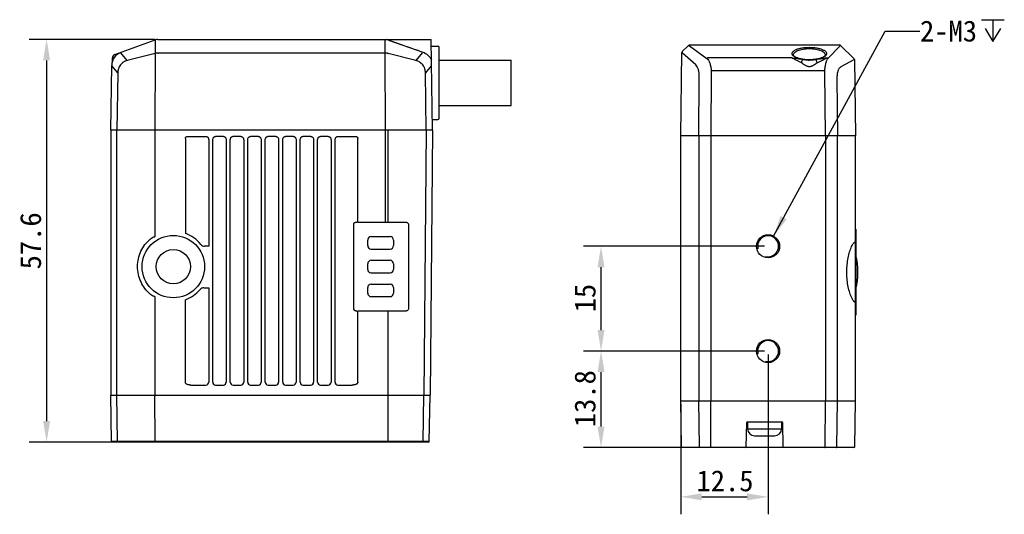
# Model space of a CAD drawing. Header units: millimetres. Extents: x -99 to 157, y -48 to 159.
# Tile 2 of 3: x -99 to 41, y 88 to 159. Entities that reach past the tile are written whole.
import ezdxf

# ---------------------------------------------------------------- set-up
doc = ezdxf.new("R2010")
doc.units = ezdxf.units.MM
doc.header["$LTSCALE"] = 16.335
doc.header["$PDMODE"] = 3
doc.header["$PDSIZE"] = 8
doc.layers.get('0').update_dxf_attribs({"linetype": 'CONTINUOUS'})
doc.layers.get('Defpoints').update_dxf_attribs({"linetype": 'CONTINUOUS'})
for name, color, linetype in [('00_COMPONENTS', 7, 'CONTINUOUS'), ('50_ALL_DETAILS', 7, 'CONTINUOUS'), ('51__DRAFT_DIMS', 7, 'CONTINUOUS')]:
    doc.layers.add(name, color=color, linetype=linetype)
doc.styles.get("Standard").update_dxf_attribs({"font": 'simfang.ttf'})
doc.dimstyles.new('DIMSTYLE_2', dxfattribs={"dimtxt": 3, "dimasz": 3, "dimexe": 2.5, "dimexo": 0.5, "dimgap": 0.75, "dimtad": 1, "dimdsep": 46, "dimtxsty": 'STANDARD', "dimblk": '_FILLED', "dimblk1": '_FILLED', "dimblk2": '_FILLED', "dimcen": 0.09, "dimclrt": 3, "dimazin": 2, "dimtp": 0.2, "dimtm": 0.2, "dimtfac": 1, "dimtofl": 0, "dimtmove": 0, "dimatfit": 3, "dimldrblk": '_FILLED', "dimfxl": 1, "dimtolj": 1, "dimarcsym": 0})
doc.dimstyles.new('DIMSTYLE_3', dxfattribs={"dimtxt": 3, "dimasz": 3, "dimexe": 2.5, "dimexo": 0.5, "dimgap": 0.75, "dimtad": 1, "dimdsep": 46, "dimtxsty": 'STANDARD', "dimblk": '_FILLED', "dimblk1": '_FILLED', "dimblk2": '_FILLED', "dimcen": 0.09, "dimclrt": 3, "dimazin": 2, "dimtp": 0.3, "dimtm": 0.3, "dimtfac": 1, "dimtofl": 0, "dimtmove": 0, "dimatfit": 3, "dimldrblk": '_FILLED', "dimfxl": 1, "dimtolj": 1, "dimarcsym": 0})
doc.dimstyles.get("Standard").update_dxf_attribs({"dimtxt": 3, "dimasz": 3, "dimexe": 2.5, "dimexo": 0.5, "dimtad": 1, "dimdsep": 46, "dimtxsty": 'STANDARD', "dimblk": '_FILLED', "dimblk1": '_FILLED', "dimblk2": '_FILLED', "dimcen": 0.09, "dimclrt": 3, "dimazin": 2, "dimtol": 1, "dimtp": 0.01, "dimtm": 0.01, "dimtfac": 1, "dimtofl": 0, "dimtmove": 0, "dimatfit": 3, "dimldrblk": '_FILLED', "dimfxl": 1, "dimtolj": 1, "dimarcsym": 0})

# ---------------------------------------------------------------- blocks, each defined once
blk = doc.blocks.new('_FILLED')
at = {"color": 0, "linetype": 'ByBlock'}
blk.add_solid([(0, 0), (-1, 0.167), (-1, -0.167)], dxfattribs=at)
blk = doc.blocks.new('*D74')
at = {"layer": '51__DRAFT_DIMS', "color": 0, "lineweight": -2}
for p, q in [((7.12, 126.82), (-18.78, 126.82)), ((-16.28, 114.82), (-16.28, 123.82)), ((7.12, 111.82), (-18.78, 111.82))]:
    blk.add_line(p, q, dxfattribs=at)
at = {"layer": 'Defpoints', "color": 0}
for p in [(-16.28, 126.82), (7.62, 126.82), (7.62, 111.82)]:
    blk.add_point(p, dxfattribs=at)
at = {"layer": '51__DRAFT_DIMS', "color": 0, "linetype": 'ByBlock', "lineweight": -2, "xscale": 3, "yscale": 3, "zscale": 3}
for p, rotation in [((-16.28, 126.82), 90), ((-16.28, 111.82), 270)]:
    blk.add_blockref('_FILLED', p, dxfattribs=dict(at, rotation=rotation))
at = {"layer": '51__DRAFT_DIMS', "color": 3, "insert": (-20.07, 119.4), "char_height": 3, "attachment_point": 2, "rotation": 90}
blk.add_mtext('\\A1;\\A1;{\\C0;15}', dxfattribs=at)
blk = doc.blocks.new('*D75')
at = {"layer": '51__DRAFT_DIMS', "color": 0, "lineweight": -2}
for p, q in [((7.62, 111.32), (7.62, 88.46)), ((-4.88, 104.22), (-4.88, 88.46)), ((-1.88, 90.96), (4.62, 90.96))]:
    blk.add_line(p, q, dxfattribs=at)
at = {"layer": 'Defpoints', "color": 0}
for p in [(7.62, 111.82), (-4.88, 104.72), (7.62, 90.96)]:
    blk.add_point(p, dxfattribs=at)
at = {"layer": '51__DRAFT_DIMS', "color": 0, "linetype": 'ByBlock', "lineweight": -2, "xscale": 3, "yscale": 3, "zscale": 3, "rotation": 180}
blk.add_blockref('_FILLED', (-4.88, 90.96), dxfattribs=at)
at = {"layer": '51__DRAFT_DIMS', "color": 0, "linetype": 'ByBlock', "lineweight": -2, "xscale": 3, "yscale": 3, "zscale": 3}
blk.add_blockref('_FILLED', (7.62, 90.96), dxfattribs=at)
at = {"layer": '51__DRAFT_DIMS', "color": 3, "insert": (1.45, 94.76), "char_height": 3, "attachment_point": 2}
blk.add_mtext('\\A1;\\A1;{\\C0;12.5}', dxfattribs=at)
blk = doc.blocks.new('*D76')
at = {"layer": '51__DRAFT_DIMS', "color": 0, "lineweight": -2}
for p, q in [((7.12, 111.82), (-18.78, 111.82)), ((-16.28, 101.02), (-16.28, 108.82)), ((9.78, 98.02), (-18.78, 98.02))]:
    blk.add_line(p, q, dxfattribs=at)
at = {"layer": 'Defpoints', "color": 0}
for p in [(-16.28, 111.82), (7.62, 111.82), (10.28, 98.02)]:
    blk.add_point(p, dxfattribs=at)
at = {"layer": '51__DRAFT_DIMS', "color": 0, "linetype": 'ByBlock', "lineweight": -2, "xscale": 3, "yscale": 3, "zscale": 3}
for p, rotation in [((-16.28, 111.82), 90), ((-16.28, 98.02), 270)]:
    blk.add_blockref('_FILLED', p, dxfattribs=dict(at, rotation=rotation))
at = {"layer": '51__DRAFT_DIMS', "color": 3, "insert": (-20.08, 105.01), "char_height": 3, "attachment_point": 2, "rotation": 90}
blk.add_mtext('\\A1;\\A1;{\\C0;13.8}', dxfattribs=at)
blk = doc.blocks.new('*D79')
at = {"layer": '51__DRAFT_DIMS', "color": 0, "lineweight": -2}
for p, q in [((-80.14, 156.4), (-98.1, 156.4)), ((-95.6, 153.4), (-95.6, 101.8)), ((-80.17, 98.8), (-98.1, 98.8))]:
    blk.add_line(p, q, dxfattribs=at)
at = {"layer": 'Defpoints', "color": 0}
for p in [(-79.64, 156.4), (-95.6, 98.8), (-79.67, 98.8)]:
    blk.add_point(p, dxfattribs=at)
at = {"layer": '51__DRAFT_DIMS', "color": 0, "linetype": 'ByBlock', "lineweight": -2, "xscale": 3, "yscale": 3, "zscale": 3}
for p, rotation in [((-95.6, 156.4), 89.99999999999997), ((-95.6, 98.8), 270)]:
    blk.add_blockref('_FILLED', p, dxfattribs=dict(at, rotation=rotation))
at = {"layer": '51__DRAFT_DIMS', "color": 3, "insert": (-99.4, 127.59), "char_height": 3, "attachment_point": 2, "rotation": 90}
blk.add_mtext('\\A1;\\A1;{\\C0;57.6}', dxfattribs=at)

msp = doc.modelspace()

# ---------------------------------------------------------------- linework, layer by layer
at = {"layer": '00_COMPONENTS'}
for p, q in [((-79.665, 156.404), (-47.169, 156.404)), ((-47.169, 156.398), (-40.598, 156.398)), ((-40.417, 143.404), (-40.598, 156.398)), ((-85.854, 154.229), (-80.075, 156.332)), ((-80.058, 156.285), (-80.063, 154.411)), ((-47.154, 154.462), (-47.159, 156.347)), ((-46.69, 156.322), (-41.794, 154.596)), ((-46.372, 156.211), (-45.536, 155.916)), ((-45.536, 155.916), (-44.856, 155.676)), ((-44.856, 155.676), (-44.337, 155.493)), ((-43.17, 155.081), (-42.511, 154.849)), ((-40.585, 155.448), (-39.617, 155.448)), ((-39.417, 145.148), (-39.417, 155.248)), ((-4.654, 154.674), (-3.757, 155.558)), ((-3.757, 155.558), (-3.756, 155.558)), ((-3.634, 155.477), (-1.155, 153.7)), ((-3.616, 155.616), (17.856, 155.616)), ((16.199, 153.705), (17.914, 155.483)), ((19.908, 153.674), (17.997, 155.558)), ((-86.196, 153.293), (-86.183, 153.772)), ((-84.065, 153.392), (-84.981, 154.494)), ((-80.09, 154.403), (-84.065, 153.392)), ((-80.084, 154.279), (-80.118, 143.404)), ((-47.172, 154.462), (-79.661, 154.462)), ((-47.172, 154.323), (-47.172, 154.462)), ((-47.138, 143.404), (-47.172, 154.323)), ((-42.769, 153.392), (-46.744, 154.403)), ((-41.852, 154.494), (-42.769, 153.392)), ((-4.88, 142.616), (-4.714, 154.534)), ((-2.73, 152.768), (-4.621, 154.457)), ((10.961, 153.762), (-1.029, 153.762)), ((11.253, 154.191), (11.253, 154.191)), ((12.732, 153.544), (12.584, 153.564)), ((14.464, 153.566), (14.317, 153.545)), ((15.787, 154.191), (15.787, 154.191)), ((-86.417, 143.404), (-86.287, 152.699)), ((-85.427, 151.607), (-86.265, 152.615)), ((-40.568, 152.615), (-41.406, 151.607)), ((-39.417, 153.448), (-29.117, 153.448)), ((-29.117, 146.948), (-29.117, 153.448)), ((13.52, 153.495), (13.494, 153.495)), ((13.556, 153.495), (13.52, 153.495)), ((19.874, 153.491), (18.036, 152.479)), ((19.967, 153.534), (20.12, 142.616)), ((19.967, 153.534), (19.967, 153.534)), ((-85.427, 151.607), (-85.542, 143.404)), ((-41.292, 143.404), (-41.406, 151.607)), ((-2.3, 142.616), (-2.225, 151.055)), ((-0.51, 151.911), (-0.593, 142.616)), ((15.654, 151.91), (-0.417, 151.91)), ((15.832, 142.616), (15.75, 151.827)), ((17.467, 150.818), (17.54, 142.616)), ((-39.417, 146.948), (-29.117, 146.948)), ((-40.438, 144.948), (-39.617, 144.948)), ((-86.417, 143.404), (-86.417, 105.504)), ((-40.417, 143.404), (-86.417, 143.404)), ((-85.542, 105.504), (-85.542, 143.404)), ((-80.118, 143.404), (-80.118, 128.183)), ((-75.357, 142.529), (-72.797, 142.529)), ((-70.297, 142.529), (-71.436, 142.529)), ((-67.797, 142.529), (-68.936, 142.529)), ((-65.297, 142.529), (-66.436, 142.529)), ((-62.797, 142.529), (-63.936, 142.529)), ((-60.297, 142.529), (-61.436, 142.529)), ((-57.797, 142.529), (-58.936, 142.529)), ((-55.297, 142.529), (-56.436, 142.529)), ((-53.936, 142.529), (-51.476, 142.529)), ((-47.138, 130.262), (-47.138, 143.404)), ((-46.716, 130.263), (-46.716, 143.404)), ((-41.292, 143.404), (-41.622, 105.504)), ((-40.417, 143.404), (-40.747, 105.504)), ((-4.88, 104.716), (-4.88, 142.616)), ((20.12, 142.616), (-4.88, 142.616)), ((-2.3, 142.616), (-2.3, 104.716)), ((-0.593, 142.616), (-0.593, 104.716)), ((15.832, 142.616), (15.832, 104.716)), ((17.54, 104.716), (17.54, 142.616)), ((20.12, 104.716), (20.12, 142.616)), ((-75.746, 142.256), (-75.746, 128.652)), ((-72.406, 141.936), (-72.406, 126.814)), ((-71.827, 107.362), (-71.827, 141.936)), ((-69.906, 141.936), (-69.906, 107.362)), ((-69.327, 107.362), (-69.327, 141.936)), ((-67.406, 141.936), (-67.406, 107.362)), ((-66.827, 107.362), (-66.827, 141.936)), ((-64.906, 141.936), (-64.906, 107.362)), ((-64.327, 107.362), (-64.327, 141.936)), ((-62.406, 141.936), (-62.406, 107.362)), ((-61.827, 107.362), (-61.827, 141.936)), ((-59.906, 141.936), (-59.906, 107.362)), ((-59.327, 107.362), (-59.327, 141.936)), ((-57.406, 141.936), (-57.406, 107.362)), ((-56.827, 107.362), (-56.827, 141.936)), ((-54.906, 141.936), (-54.906, 107.362)), ((-54.327, 107.362), (-54.327, 141.936)), ((-51.087, 130.262), (-51.087, 142.256)), ((-51.627, 117.749), (-51.627, 130.06)), ((-51.296, 130.259), (-51.236, 130.261)), ((-51.087, 130.262), (-47.138, 130.262)), ((-46.789, 130.263), (-46.716, 130.263)), ((-46.716, 130.263), (-44.227, 130.263)), ((-43.82, 129.854), (-43.82, 117.954)), ((-49.167, 128.204), (-46.467, 128.204)), ((20.12, 129.266), (20.17, 129.266)), ((20.12, 128.966), (20.17, 128.966)), ((20.17, 129.266), (20.17, 116.966)), ((-72.406, 126.814), (-72.991, 126.814)), ((-49.667, 126.904), (-49.667, 127.704)), ((-45.967, 127.704), (-45.967, 126.904)), ((-49.167, 126.404), (-46.467, 126.404)), ((20.183, 125.561), (20.183, 120.671)), ((-49.667, 123.504), (-49.667, 124.304)), ((-49.167, 124.804), (-46.467, 124.804)), ((-45.967, 124.304), (-45.967, 123.504)), ((-49.167, 123.004), (-46.467, 123.004)), ((-49.167, 121.404), (-46.467, 121.404)), ((-73.1, 120.864), (-72.406, 120.864)), ((-72.406, 120.864), (-72.406, 107.362)), ((-49.667, 120.104), (-49.667, 120.904)), ((-45.967, 120.904), (-45.967, 120.104)), ((-80.118, 119.626), (-80.118, 105.504)), ((-75.746, 107.345), (-75.746, 119.157)), ((-49.167, 119.604), (-46.467, 119.604)), ((-51.236, 117.548), (-51.296, 117.55)), ((-51.087, 107.345), (-51.087, 117.546)), ((-47.138, 117.546), (-51.087, 117.546)), ((-46.716, 117.546), (-46.789, 117.546)), ((-46.716, 105.504), (-46.716, 117.546)), ((-44.227, 117.546), (-46.716, 117.546)), ((20.12, 116.966), (20.17, 116.966)), ((-74.95, 106.962), (-72.806, 106.962)), ((-71.428, 106.962), (-70.306, 106.962)), ((-68.928, 106.962), (-67.806, 106.962)), ((-66.428, 106.962), (-65.306, 106.962)), ((-63.928, 106.962), (-62.806, 106.962)), ((-61.428, 106.962), (-60.306, 106.962)), ((-58.928, 106.962), (-57.806, 106.962)), ((-56.428, 106.962), (-55.306, 106.962)), ((-53.928, 106.962), (-51.883, 106.962)), ((-86.301, 98.903), (-86.417, 105.504)), ((-86.417, 105.504), (-40.747, 105.504)), ((-85.459, 98.903), (-85.542, 105.504)), ((-80.092, 98.903), (-80.118, 105.504)), ((-46.741, 98.903), (-46.716, 105.504)), ((-41.708, 98.903), (-41.624, 105.504)), ((-40.862, 98.903), (-40.747, 105.504)), ((-4.765, 98.114), (-4.88, 104.716)), ((-4.88, 104.716), (20.12, 104.716)), ((-2.212, 98.114), (-2.3, 104.716)), ((-0.566, 98.114), (-0.594, 104.716)), ((15.805, 98.114), (15.833, 104.716)), ((17.451, 98.114), (17.539, 104.716)), ((20.004, 98.114), (20.12, 104.716)), ((4.516, 101.52), (4.457, 98.114)), ((4.695, 101.716), (4.695, 100.686)), ((4.716, 101.716), (9.523, 101.716)), ((9.545, 101.716), (9.545, 100.686)), ((9.783, 98.114), (9.723, 101.52)), ((4.695, 100.686), (9.545, 100.686)), ((-86.278, 98.903), (-86.301, 98.903)), ((-85.459, 98.903), (-86.278, 98.903)), ((-40.962, 98.804), (-86.201, 98.804)), ((-80.092, 98.903), (-85.366, 98.903)), ((-79.669, 98.903), (-80.092, 98.903)), ((-79.669, 98.804), (-79.669, 98.903)), ((-47.164, 98.903), (-79.669, 98.903)), ((-47.164, 98.804), (-47.164, 98.903)), ((-46.741, 98.903), (-47.164, 98.903)), ((-41.8, 98.903), (-46.741, 98.903)), ((-41.708, 98.903), (-41.8, 98.903)), ((-40.885, 98.903), (-41.708, 98.903)), ((-40.862, 98.903), (-40.885, 98.903)), ((5.695, 99.686), (8.54, 99.686)), ((19.904, 98.016), (-4.665, 98.016)), ((20.004, 98.114), (20.003, 98.114))]:
    msp.add_line(p, q, dxfattribs=at)
for points in [[(-44.06, 155.395), (-43.476, 155.189), (-43.17, 155.081)], [(12.584, 153.564), (12.441, 153.589), (12.303, 153.616), (12.171, 153.647), (12.045, 153.681), (11.928, 153.717), (11.819, 153.755), (11.719, 153.795), (11.629, 153.837), (11.547, 153.879), (11.475, 153.923), (11.413, 153.966), (11.361, 154.01), (11.319, 154.053), (11.288, 154.094), (11.267, 154.131), (11.256, 154.163), (11.253, 154.191)], [(13.494, 153.495), (13.342, 153.498), (13.189, 153.504), (13.035, 153.513), (12.882, 153.527), (12.732, 153.544)], [(14.317, 153.545), (14.167, 153.528), (14.014, 153.514), (13.861, 153.504), (13.708, 153.498), (13.556, 153.495)], [(15.787, 154.191), (15.783, 154.164), (15.772, 154.131), (15.752, 154.094), (15.721, 154.054), (15.68, 154.011), (15.628, 153.968), (15.566, 153.924), (15.495, 153.881), (15.414, 153.838), (15.324, 153.797), (15.225, 153.757), (15.117, 153.719), (15, 153.683), (14.876, 153.649), (14.744, 153.618), (14.607, 153.59), (14.464, 153.566)], [(-86.196, 153.293), (-86.197, 153.28), (-86.199, 153.261), (-86.204, 153.242)]]:
    msp.add_lwpolyline(points, dxfattribs=at)
for centre, radius in [((-77.467, 123.904), 4.463), ((7.62, 126.816), 1.65), ((-77.467, 123.904), 2.445), ((7.62, 111.816), 1.65)]:
    msp.add_circle(centre, radius, dxfattribs=at)
for centre, radius, start, end in [((-79.665, 155.204), 1.2, 90, 110), ((-47.168, 154.963), 1.442, 78.48162, 80.63834), ((-47.168, 154.964), 1.44, 72.05183, 78.47975), ((-79.87, 156.272), 0.188, 172.69919, 176.15157), ((-47.167, 154.969), 1.435, 70.5816, 72.04031), ((-46.701, 156.493), 0.171, 271.21342, 273.81897), ((-39.617, 155.248), 0.2, 0, 90), ((-3.617, 155.416), 0.2, 90, 134.6), ((-3.773, 155.282), 0.24, 54.39326, 58.93461), ((17.856, 155.416), 0.2, 45.4, 90), ((18.025, 155.376), 0.153, 128.47566, 135.97979), ((-84.287, 152.671), 2, 110.55685, 179.2), ((-85.683, 153.759), 0.5, 110, 178.49997), ((-84.307, 152.726), 1.941, 109.99692, 110.59522), ((-84.786, 154.495), 0.195, 177.20694, 180.38096), ((-80.258, 155.066), 0.683, 284.29704, 286.59042), ((-79.661, 155.262), 0.8, 268.67321, 270), ((-47.172, 155.262), 0.8, 270, 271.32679), ((-46.575, 155.066), 0.683, 253.40958, 255.70296), ((-4.514, 154.531), 0.2, 134.6, 179.2), ((-4.514, 154.531), 0.2, 168.91816, 179.17466), ((-4.51, 154.613), 0.192, 230.91164, 234.46702), ((-0.344, 154.708), 1.294, 231.16818, 231.56644), ((15.695, 154.137), 0.664, 318.87897, 319.43682), ((19.767, 153.531), 0.2, 0.8, 45.4), ((13.52, 160.143), 6.703, 268.88665, 270.24607), ((13.52, 160.249), 6.766, 270.0006, 271.02228), ((19.81, 153.637), 0.16, 293.76373, 299.59412), ((-1.457, 151.919), 0.947, 359.49029, 0.67597), ((-0.536, 138.659), 13.252, 89.48671, 89.88929), ((16.405, 138.681), 13.25, 92.83386, 93.24636), ((13.848, 151.858), 1.903, 359.07141, 1.74061), ((-39.617, 145.148), 0.2, 270, 0), ((-51.094, 122.942), 7.32, 89.94905, 91.11415), ((-47.135, 218.322), 88.06, 269.9976, 270.22499), ((-44.225, 129.856), 0.406, 44.23627, 53.13965), ((-77.467, 123.904), 5.05, 38.88459, 70.08294), ((-49.167, 127.704), 0.5, 90, 180), ((-46.467, 127.704), 0.5, 0, 90), ((7.62, 126.816), 1.5, 255, 195), ((-77.289, 123.799), 5.34, 130.13817, 130.89659), ((-72.991, 127.514), 0.7, 218.88459, 270), ((-49.167, 126.904), 0.5, 180, 270), ((-46.467, 126.904), 0.5, 270, 0), ((20.07, 127.216), 0.1, 0, 60), ((19.988, 125.515), 0.2, 13.37746, 24.88497), ((9.903, 123.116), 10.567, 346.62254, 13.37746), ((-49.167, 124.304), 0.5, 90, 180), ((-46.467, 124.304), 0.5, 0, 90), ((-49.167, 123.504), 0.5, 180, 270), ((-46.467, 123.504), 0.5, 270, 0), ((-49.167, 120.904), 0.5, 90, 180), ((-46.467, 120.904), 0.5, 0, 90), ((-77.546, 123.721), 4.954, 229.17694, 229.86106), ((-77.467, 123.904), 5.05, 289.91706, 319.42075), ((-73.1, 120.164), 0.7, 90, 139.42075), ((-49.167, 120.104), 0.5, 180, 270), ((-46.467, 120.104), 0.5, 270, 0), ((19.988, 120.718), 0.2, 335.11503, 346.62254), ((20.064, 119.032), 0.198, 264.87192, 267.43913), ((20.063, 119.004), 0.17, 267.33031, 271.11377), ((-51.089, 125.399), 7.852, 268.92535, 270.01145), ((-47.116, 39.238), 78.309, 89.76086, 90.01655), ((-44.226, 117.954), 0.408, 293.07332, 315.75574), ((7.62, 111.816), 1.5, 255, 195), ((-72.806, 107.362), 0.4, 270.0042, 0.04258), ((-71.428, 107.362), 0.4, 179.96141, 269.9919), ((-70.306, 107.362), 0.4, 270.0042, 0.04258), ((-68.928, 107.362), 0.4, 179.96141, 269.9919), ((-67.806, 107.362), 0.4, 270.0042, 0.04258), ((-66.428, 107.362), 0.4, 179.96141, 269.9919), ((-65.306, 107.362), 0.4, 270.0042, 0.04258), ((-63.928, 107.362), 0.4, 179.96141, 269.9919), ((-62.806, 107.362), 0.4, 270.0042, 0.04258), ((-61.428, 107.362), 0.4, 179.96141, 269.9919), ((-60.306, 107.362), 0.4, 270.0042, 0.04258), ((-58.928, 107.362), 0.4, 179.96141, 269.9919), ((-57.806, 107.362), 0.4, 270.0042, 0.04258), ((-56.428, 107.362), 0.4, 179.96141, 269.9919), ((-55.306, 107.362), 0.4, 270.0042, 0.04258), ((-53.928, 107.362), 0.4, 179.96042, 269.99286), ((4.716, 101.516), 0.2, 90, 179), ((9.523, 101.516), 0.2, 1, 90), ((5.695, 100.686), 1, 180, 270), ((8.545, 100.686), 1, 270, 0), ((-86.201, 98.904), 0.1, 181, 270), ((-86.167, 98.905), 0.111, 180.9282, 189.80494), ((-40.962, 98.904), 0.1, 270, 359), ((-40.996, 98.905), 0.111, 350.19506, 359.0718), ((-4.665, 98.116), 0.1, 181, 270), ((4.357, 98.116), 0.1, 270, 359), ((9.883, 98.116), 0.1, 181, 270), ((19.904, 98.116), 0.1, 270, 359)]:
    msp.add_arc(centre, radius, start, end, dxfattribs=at)
for points, knots in [([(-47.169, 156.404), (-47.168, 156.404), (-47.167, 156.403), (-47.166, 156.398), (-47.164, 156.387), (-47.162, 156.369), (-47.16, 156.355), (-47.159, 156.347)], [0, 0, 0, 0, 0.0235219, 0.0749181, 0.2691118, 0.5813816, 1, 1, 1, 1]), ([(-47.037, 156.398), (-47.033, 156.398), (-47.022, 156.397), (-46.988, 156.393), (-46.957, 156.389), (-46.934, 156.385)], [0, 0, 0, 0, 0.0914917, 0.3208291, 1, 1, 1, 1]), ([(-80.028, 156.348), (-80.031, 156.347), (-80.041, 156.341), (-80.052, 156.322), (-80.055, 156.306), (-80.056, 156.296)], [0, 0, 0, 0, 0.1900323, 0.5364957, 1, 1, 1, 1]), ([(-3.753, 155.557), (-3.748, 155.555), (-3.736, 155.548), (-3.715, 155.533), (-3.685, 155.512), (-3.662, 155.496), (-3.649, 155.488)], [0, 0, 0, 0, 0.1236704, 0.332959, 0.6263452, 1, 1, 1, 1]), ([(11.22, 154.056), (11.187, 154.087), (11.13, 154.15), (11.07, 154.257), (11.047, 154.367), (11.061, 154.479), (11.112, 154.587), (11.197, 154.69), (11.314, 154.788), (11.526, 154.92), (11.868, 155.06), (12.356, 155.183), (12.918, 155.261), (13.315, 155.279), (13.52, 155.279)], [0, 0, 0, 0, 0.0429509, 0.0804579, 0.1146823, 0.1485258, 0.1849915, 0.2264426, 0.2743833, 0.329598, 0.4624489, 0.6232701, 0.8057161, 1, 1, 1, 1]), ([(11.253, 154.191), (11.252, 154.22), (11.258, 154.279), (11.301, 154.399), (11.415, 154.546), (11.62, 154.697), (11.896, 154.832), (12.237, 154.944), (12.631, 155.029), (13.065, 155.083), (13.366, 155.095), (13.52, 155.095)], [0, 0, 0, 0, 0.032954, 0.0673813, 0.145561, 0.2420741, 0.3595621, 0.4976741, 0.6537913, 0.8233104, 1, 1, 1, 1]), ([(13.52, 155.279), (13.719, 155.279), (14.107, 155.262), (14.658, 155.187), (15.138, 155.07), (15.479, 154.936), (15.694, 154.81), (15.816, 154.715), (15.907, 154.616), (15.966, 154.512), (15.992, 154.405), (15.982, 154.297), (15.937, 154.192), (15.889, 154.129), (15.861, 154.098)], [0, 0, 0, 0, 0.1930869, 0.3749204, 0.5362087, 0.670721, 0.7271427, 0.7764177, 0.8191689, 0.8565983, 0.8906959, 0.9241478, 0.9598055, 1, 1, 1, 1]), ([(13.52, 155.095), (13.673, 155.095), (13.974, 155.083), (14.408, 155.029), (14.803, 154.944), (15.143, 154.832), (15.419, 154.697), (15.625, 154.545), (15.739, 154.398), (15.781, 154.278), (15.787, 154.22), (15.787, 154.191)], [0, 0, 0, 0, 0.1768237, 0.3464425, 0.5025975, 0.6406997, 0.7581354, 0.8545778, 0.9326846, 0.967078, 1, 1, 1, 1]), ([(17.929, 155.496), (17.939, 155.505), (17.953, 155.517), (17.97, 155.532), (17.98, 155.541), (17.987, 155.548), (17.993, 155.553), (17.995, 155.556), (17.997, 155.558), (17.997, 155.558)], [0, 0, 0, 0, 0.4328076, 0.6049047, 0.746489, 0.8569276, 0.9359965, 0.9836019, 1, 1, 1, 1]), ([(-84.959, 154.554), (-84.962, 154.553), (-84.971, 154.547), (-84.978, 154.529), (-84.98, 154.514), (-84.981, 154.505)], [0, 0, 0, 0, 0.1807669, 0.5240636, 1, 1, 1, 1]), ([(-80.084, 154.279), (-80.086, 154.29), (-80.093, 154.331), (-80.095, 154.374), (-80.09, 154.403)], [0, 0, 0, 0, 0.273778, 1, 1, 1, 1]), ([(-79.68, 154.462), (-79.713, 154.463), (-79.842, 154.461), (-79.971, 154.439), (-80.063, 154.411)], [0, 0, 0, 0, 0.2560478, 1, 1, 1, 1]), ([(-46.77, 154.411), (-46.8, 154.42), (-46.925, 154.453), (-47.056, 154.464), (-47.154, 154.462)], [0, 0, 0, 0, 0.2428606, 1, 1, 1, 1]), ([(-41.794, 154.596), (-41.524, 154.501), (-41.026, 154.21), (-40.678, 153.751), (-40.558, 153.505)], [0, 0, 0, 0, 0.5110873, 1, 1, 1, 1]), ([(-4.631, 154.464), (-4.643, 154.474), (-4.663, 154.49), (-4.687, 154.509), (-4.701, 154.52), (-4.708, 154.526), (-4.712, 154.53), (-4.714, 154.533), (-4.714, 154.534)], [0, 0, 0, 0, 0.4173041, 0.7248687, 0.8362744, 0.9190419, 0.9731987, 1, 1, 1, 1]), ([(-1.029, 153.762), (-1.04, 153.76), (-1.085, 153.748), (-1.125, 153.72), (-1.148, 153.695)], [0, 0, 0, 0, 0.2423134, 1, 1, 1, 1]), ([(-1.148, 153.695), (-1.056, 153.622), (-0.939, 153.468), (-0.818, 153.232), (-0.729, 153.014), (-0.65, 152.771), (-0.583, 152.506), (-0.532, 152.224), (-0.514, 152.029), (-0.51, 151.93)], [0, 0, 0, 0, 0.1839815, 0.2942276, 0.4169288, 0.5509439, 0.6944012, 0.8450889, 1, 1, 1, 1]), ([(12.403, 153.05), (12.273, 153.117), (12.02, 153.25), (11.65, 153.443), (11.3, 153.616), (11.072, 153.718), (10.961, 153.762)], [0, 0, 0, 0, 0.2725893, 0.5336142, 0.778326, 1, 1, 1, 1]), ([(12.591, 153.507), (12.317, 153.548), (11.773, 153.627), (11.23, 153.712), (10.961, 153.762)], [0, 0, 0, 0, 0.5036636, 1, 1, 1, 1]), ([(13.52, 153.483), (13.271, 153.483), (12.796, 153.509), (12.228, 153.606), (11.831, 153.722), (11.585, 153.819), (11.382, 153.927), (11.267, 154.011), (11.22, 154.056)], [0, 0, 0, 0, 0.3092298, 0.5907777, 0.7144223, 0.8242263, 0.9193794, 1, 1, 1, 1]), ([(15.861, 154.098), (15.82, 154.053), (15.717, 153.966), (15.528, 153.854), (15.295, 153.753), (14.912, 153.629), (14.356, 153.522), (13.887, 153.489), (13.64, 153.484)], [0, 0, 0, 0, 0.0781805, 0.1710312, 0.279077, 0.4017716, 0.6845622, 1, 1, 1, 1]), ([(16.07, 153.762), (16.004, 153.75), (15.872, 153.724), (15.672, 153.692), (15.47, 153.66), (15.062, 153.598), (14.721, 153.548), (14.448, 153.507)], [0, 0, 0, 0, 0.1215786, 0.2453938, 0.3703447, 0.4959004, 1, 1, 1, 1]), ([(14.637, 153.05), (14.765, 153.116), (15.014, 153.247), (15.379, 153.438), (15.725, 153.609), (15.951, 153.711), (16.061, 153.754)], [0, 0, 0, 0, 0.2718149, 0.5324877, 0.7771023, 1, 1, 1, 1]), ([(15.75, 151.915), (15.747, 152.013), (15.753, 152.207), (15.796, 152.574), (15.867, 152.916), (15.957, 153.223), (16.027, 153.414), (16.102, 153.573), (16.163, 153.663), (16.195, 153.7)], [0, 0, 0, 0, 0.157865, 0.3115697, 0.5938502, 0.7175236, 0.8268962, 0.9209666, 1, 1, 1, 1]), ([(16.07, 153.762), (16.069, 153.761), (16.068, 153.758), (16.065, 153.756), (16.063, 153.755)], [0, 0, 0, 0, 0.2094038, 1, 1, 1, 1]), ([(16.07, 153.762), (16.093, 153.759), (16.139, 153.745), (16.178, 153.717), (16.195, 153.7)], [0, 0, 0, 0, 0.4938105, 1, 1, 1, 1]), ([(-86.288, 152.615), (-86.288, 152.615), (-86.285, 152.614), (-86.282, 152.615), (-86.274, 152.615), (-86.268, 152.615), (-86.265, 152.615)], [0, 0, 0, 0, 0.0642828, 0.2543064, 0.5678104, 1, 1, 1, 1]), ([(-84.065, 153.392), (-84.251, 153.339), (-84.526, 153.225), (-84.843, 152.99), (-85.05, 152.77), (-85.216, 152.512), (-85.375, 152.129), (-85.421, 151.815), (-85.427, 151.607)], [0, 0, 0, 0, 0.2405489, 0.3630376, 0.4873507, 0.6136312, 0.7416294, 1, 1, 1, 1]), ([(-41.406, 151.607), (-41.412, 151.815), (-41.459, 152.129), (-41.617, 152.512), (-41.783, 152.77), (-41.991, 152.99), (-42.308, 153.225), (-42.582, 153.339), (-42.769, 153.392)], [0, 0, 0, 0, 0.2583348, 0.3863447, 0.5126615, 0.6370151, 0.7595227, 1, 1, 1, 1]), ([(-40.568, 152.615), (-40.565, 152.615), (-40.559, 152.615), (-40.552, 152.615), (-40.548, 152.614), (-40.545, 152.615), (-40.545, 152.615)], [0, 0, 0, 0, 0.4321896, 0.7456936, 0.9357171, 1, 1, 1, 1]), ([(-2.225, 151.055), (-2.224, 151.241), (-2.236, 151.517), (-2.29, 151.87), (-2.364, 152.175), (-2.49, 152.489), (-2.647, 152.694), (-2.73, 152.768)], [0, 0, 0, 0, 0.305216, 0.4503135, 0.5858, 0.8180863, 1, 1, 1, 1]), ([(12.403, 153.05), (12.41, 153.1), (12.428, 153.196), (12.47, 153.327), (12.522, 153.432), (12.567, 153.488), (12.591, 153.507)], [0, 0, 0, 0, 0.3008866, 0.5803887, 0.8178351, 1, 1, 1, 1]), ([(14.637, 153.05), (14.553, 152.99), (14.384, 152.871), (14.166, 152.729), (13.981, 152.628), (13.835, 152.563), (13.681, 152.516), (13.52, 152.499), (13.359, 152.516), (13.204, 152.563), (13.058, 152.628), (12.873, 152.729), (12.655, 152.871), (12.486, 152.99), (12.403, 153.05)], [0, 0, 0, 0, 0.1219823, 0.2463135, 0.3091957, 0.3724718, 0.4361302, 0.4999195, 0.5638013, 0.6274295, 0.6907778, 0.7536705, 0.8780141, 1, 1, 1, 1]), ([(13.389, 153.441), (13.321, 153.443), (13.054, 153.452), (12.787, 153.478), (12.591, 153.507)], [0, 0, 0, 0, 0.2562029, 1, 1, 1, 1]), ([(14.448, 153.507), (14.376, 153.496), (14.078, 153.458), (13.777, 153.441), (13.549, 153.44)], [0, 0, 0, 0, 0.2417558, 1, 1, 1, 1]), ([(14.637, 153.05), (14.63, 153.1), (14.611, 153.196), (14.569, 153.327), (14.517, 153.432), (14.472, 153.488), (14.448, 153.507)], [0, 0, 0, 0, 0.3008864, 0.580388, 0.8178344, 1, 1, 1, 1]), ([(18.036, 152.479), (17.994, 152.455), (17.909, 152.395), (17.795, 152.271), (17.693, 152.107), (17.607, 151.903), (17.54, 151.663), (17.478, 151.299), (17.465, 151.013), (17.467, 150.818)], [0, 0, 0, 0, 0.0792862, 0.1693739, 0.2738897, 0.3949676, 0.5320347, 0.6816883, 1, 1, 1, 1]), ([(19.967, 153.534), (19.966, 153.535), (19.964, 153.535), (19.96, 153.533), (19.953, 153.531), (19.94, 153.525), (19.918, 153.514), (19.899, 153.504), (19.889, 153.498)], [0, 0, 0, 0, 0.0257738, 0.0786432, 0.1604504, 0.2713785, 0.5797329, 1, 1, 1, 1]), ([(-75.746, 142.256), (-75.746, 142.278), (-75.742, 142.323), (-75.716, 142.386), (-75.673, 142.438), (-75.599, 142.489), (-75.491, 142.522), (-75.402, 142.529), (-75.357, 142.529)], [0, 0, 0, 0, 0.1251311, 0.2501844, 0.3752397, 0.5003635, 0.7499256, 1, 1, 1, 1]), ([(-72.797, 142.529), (-72.764, 142.529), (-72.698, 142.518), (-72.608, 142.473), (-72.534, 142.405), (-72.459, 142.295), (-72.419, 142.167), (-72.406, 142.035), (-72.406, 141.969), (-72.406, 141.936)], [0, 0, 0, 0, 0.1248898, 0.2498404, 0.3748713, 0.4999745, 0.74947, 0.8747182, 1, 1, 1, 1]), ([(-71.827, 141.936), (-71.827, 141.969), (-71.827, 142.035), (-71.815, 142.167), (-71.774, 142.295), (-71.699, 142.405), (-71.625, 142.473), (-71.535, 142.518), (-71.469, 142.529), (-71.436, 142.529)], [0, 0, 0, 0, 0.1252818, 0.25053, 0.5000255, 0.6251287, 0.7501596, 0.8751102, 1, 1, 1, 1]), ([(-70.297, 142.529), (-70.264, 142.529), (-70.198, 142.518), (-70.108, 142.473), (-70.034, 142.405), (-69.959, 142.295), (-69.919, 142.167), (-69.906, 142.035), (-69.906, 141.969), (-69.906, 141.936)], [0, 0, 0, 0, 0.1248898, 0.2498404, 0.3748713, 0.4999745, 0.74947, 0.8747182, 1, 1, 1, 1]), ([(-69.327, 141.936), (-69.327, 141.969), (-69.327, 142.035), (-69.315, 142.167), (-69.274, 142.295), (-69.199, 142.405), (-69.125, 142.473), (-69.035, 142.518), (-68.969, 142.529), (-68.936, 142.529)], [0, 0, 0, 0, 0.1252818, 0.25053, 0.5000255, 0.6251287, 0.7501596, 0.8751102, 1, 1, 1, 1]), ([(-67.797, 142.529), (-67.764, 142.529), (-67.698, 142.518), (-67.608, 142.473), (-67.534, 142.405), (-67.459, 142.295), (-67.419, 142.167), (-67.406, 142.035), (-67.406, 141.969), (-67.406, 141.936)], [0, 0, 0, 0, 0.1248898, 0.2498404, 0.3748713, 0.4999745, 0.74947, 0.8747182, 1, 1, 1, 1]), ([(-66.827, 141.936), (-66.827, 141.969), (-66.827, 142.035), (-66.815, 142.167), (-66.774, 142.295), (-66.699, 142.405), (-66.625, 142.473), (-66.535, 142.518), (-66.469, 142.529), (-66.436, 142.529)], [0, 0, 0, 0, 0.1252818, 0.25053, 0.5000255, 0.6251287, 0.7501596, 0.8751102, 1, 1, 1, 1]), ([(-65.297, 142.529), (-65.264, 142.529), (-65.198, 142.518), (-65.108, 142.473), (-65.034, 142.405), (-64.959, 142.295), (-64.919, 142.167), (-64.906, 142.035), (-64.906, 141.969), (-64.906, 141.936)], [0, 0, 0, 0, 0.1248898, 0.2498404, 0.3748713, 0.4999745, 0.74947, 0.8747182, 1, 1, 1, 1]), ([(-64.327, 141.936), (-64.327, 141.969), (-64.327, 142.035), (-64.315, 142.167), (-64.274, 142.295), (-64.199, 142.405), (-64.125, 142.473), (-64.035, 142.518), (-63.969, 142.529), (-63.936, 142.529)], [0, 0, 0, 0, 0.1252818, 0.25053, 0.5000255, 0.6251287, 0.7501596, 0.8751102, 1, 1, 1, 1]), ([(-62.797, 142.529), (-62.764, 142.529), (-62.698, 142.518), (-62.608, 142.473), (-62.534, 142.405), (-62.459, 142.295), (-62.419, 142.167), (-62.406, 142.035), (-62.406, 141.969), (-62.406, 141.936)], [0, 0, 0, 0, 0.1248898, 0.2498404, 0.3748713, 0.4999745, 0.74947, 0.8747182, 1, 1, 1, 1]), ([(-61.827, 141.936), (-61.827, 141.969), (-61.827, 142.035), (-61.815, 142.167), (-61.774, 142.295), (-61.699, 142.405), (-61.625, 142.473), (-61.535, 142.518), (-61.469, 142.529), (-61.436, 142.529)], [0, 0, 0, 0, 0.1252818, 0.25053, 0.5000255, 0.6251287, 0.7501596, 0.8751102, 1, 1, 1, 1]), ([(-60.297, 142.529), (-60.264, 142.529), (-60.198, 142.518), (-60.108, 142.473), (-60.034, 142.405), (-59.959, 142.295), (-59.919, 142.167), (-59.906, 142.035), (-59.906, 141.969), (-59.906, 141.936)], [0, 0, 0, 0, 0.1248898, 0.2498404, 0.3748713, 0.4999745, 0.74947, 0.8747182, 1, 1, 1, 1]), ([(-59.327, 141.936), (-59.327, 141.969), (-59.327, 142.035), (-59.315, 142.167), (-59.274, 142.295), (-59.199, 142.405), (-59.125, 142.473), (-59.035, 142.518), (-58.969, 142.529), (-58.936, 142.529)], [0, 0, 0, 0, 0.1252818, 0.25053, 0.5000255, 0.6251287, 0.7501596, 0.8751102, 1, 1, 1, 1]), ([(-57.797, 142.529), (-57.764, 142.529), (-57.698, 142.518), (-57.608, 142.473), (-57.534, 142.405), (-57.459, 142.295), (-57.419, 142.167), (-57.406, 142.035), (-57.406, 141.969), (-57.406, 141.936)], [0, 0, 0, 0, 0.1248898, 0.2498404, 0.3748713, 0.4999745, 0.74947, 0.8747182, 1, 1, 1, 1]), ([(-56.827, 141.936), (-56.827, 141.969), (-56.827, 142.035), (-56.815, 142.167), (-56.774, 142.295), (-56.699, 142.405), (-56.625, 142.473), (-56.535, 142.518), (-56.469, 142.529), (-56.436, 142.529)], [0, 0, 0, 0, 0.1252818, 0.25053, 0.5000255, 0.6251287, 0.7501596, 0.8751102, 1, 1, 1, 1]), ([(-55.297, 142.529), (-55.264, 142.529), (-55.198, 142.518), (-55.108, 142.473), (-55.034, 142.405), (-54.959, 142.295), (-54.919, 142.167), (-54.906, 142.035), (-54.906, 141.969), (-54.906, 141.936)], [0, 0, 0, 0, 0.1248898, 0.2498404, 0.3748713, 0.4999745, 0.74947, 0.8747182, 1, 1, 1, 1]), ([(-54.327, 141.936), (-54.327, 141.969), (-54.327, 142.035), (-54.315, 142.167), (-54.274, 142.295), (-54.199, 142.405), (-54.125, 142.473), (-54.035, 142.518), (-53.969, 142.529), (-53.936, 142.529)], [0, 0, 0, 0, 0.1252824, 0.2505304, 0.5000262, 0.6251295, 0.7501607, 0.8751118, 1, 1, 1, 1]), ([(-51.476, 142.529), (-51.432, 142.529), (-51.343, 142.522), (-51.235, 142.489), (-51.161, 142.438), (-51.117, 142.386), (-51.092, 142.323), (-51.087, 142.278), (-51.087, 142.256)], [0, 0, 0, 0, 0.2499634, 0.4994457, 0.624549, 0.7496133, 0.8747886, 1, 1, 1, 1]), ([(-51.627, 130.06), (-51.627, 130.079), (-51.617, 130.116), (-51.583, 130.16), (-51.54, 130.193), (-51.479, 130.226), (-51.397, 130.251), (-51.329, 130.258), (-51.296, 130.259)], [0, 0, 0, 0, 0.1360167, 0.2667051, 0.392961, 0.5165809, 0.7593965, 1, 1, 1, 1]), ([(-44.227, 130.263), (-44.184, 130.263), (-44.096, 130.249), (-44.017, 130.208), (-43.981, 130.181)], [0, 0, 0, 0, 0.4957706, 1, 1, 1, 1]), ([(-43.934, 130.14), (-43.898, 130.103), (-43.84, 130.013), (-43.82, 129.907), (-43.82, 129.854)], [0, 0, 0, 0, 0.4931833, 1, 1, 1, 1]), ([(-80.785, 119.972), (-81.058, 120.208), (-81.561, 120.745), (-82.135, 121.698), (-82.499, 122.77), (-82.624, 123.904), (-82.499, 125.039), (-82.136, 126.11), (-81.562, 127.063), (-81.058, 127.6), (-80.785, 127.836)], [0, 0, 0, 0, 0.1217598, 0.246018, 0.3724156, 0.5000537, 0.6276866, 0.7540561, 0.8782738, 1, 1, 1, 1]), ([(-80.732, 127.882), (-80.642, 127.957), (-80.498, 128.058), (-80.287, 128.152), (-80.174, 128.179), (-80.118, 128.183)], [0, 0, 0, 0, 0.5048148, 0.7537478, 1, 1, 1, 1]), ([(19.378, 119.949), (19.281, 120.22), (19.114, 120.801), (18.95, 121.721), (18.869, 122.701), (18.877, 123.699), (18.972, 124.671), (19.15, 125.578), (19.398, 126.386), (19.619, 126.874), (19.74, 127.094)], [0, 0, 0, 0, 0.117956, 0.2466129, 0.3821856, 0.5198902, 0.6545957, 0.7816435, 0.8974921, 1, 1, 1, 1]), ([(19.74, 127.094), (19.778, 127.163), (19.84, 127.26), (19.941, 127.359), (19.998, 127.39), (20.026, 127.394)], [0, 0, 0, 0, 0.5618081, 0.7988132, 1, 1, 1, 1]), ([(20.026, 127.394), (20.029, 127.395), (20.038, 127.396), (20.048, 127.397), (20.055, 127.398)], [0, 0, 0, 0, 0.2675895, 1, 1, 1, 1]), ([(20.055, 127.398), (20.064, 127.398), (20.081, 127.398), (20.102, 127.392), (20.116, 127.382), (20.12, 127.372), (20.12, 127.367)], [0, 0, 0, 0, 0.3605751, 0.6305707, 0.8304359, 1, 1, 1, 1]), ([(-80.118, 119.626), (-80.175, 119.63), (-80.29, 119.657), (-80.504, 119.754), (-80.649, 119.857), (-80.74, 119.933)], [0, 0, 0, 0, 0.2461405, 0.4950902, 1, 1, 1, 1]), ([(19.736, 119.145), (19.668, 119.268), (19.538, 119.532), (19.43, 119.805), (19.378, 119.949)], [0, 0, 0, 0, 0.4806504, 1, 1, 1, 1]), ([(20.026, 118.838), (19.997, 118.842), (19.94, 118.874), (19.837, 118.975), (19.775, 119.074), (19.736, 119.145)], [0, 0, 0, 0, 0.2007948, 0.4379319, 1, 1, 1, 1]), ([(20.046, 118.835), (20.044, 118.835), (20.038, 118.836), (20.031, 118.837), (20.026, 118.838)], [0, 0, 0, 0, 0.2385867, 1, 1, 1, 1]), ([(20.12, 118.865), (20.12, 118.861), (20.117, 118.852), (20.105, 118.842), (20.088, 118.836), (20.074, 118.835), (20.066, 118.834)], [0, 0, 0, 0, 0.1794873, 0.3837143, 0.6502106, 1, 1, 1, 1]), ([(-51.296, 117.55), (-51.329, 117.551), (-51.397, 117.558), (-51.479, 117.583), (-51.54, 117.616), (-51.583, 117.649), (-51.617, 117.693), (-51.627, 117.73), (-51.627, 117.749)], [0, 0, 0, 0, 0.2407103, 0.4836235, 0.6072733, 0.7335209, 0.8641076, 1, 1, 1, 1]), ([(-44.066, 117.579), (-44.079, 117.573), (-44.131, 117.554), (-44.186, 117.546), (-44.227, 117.546)], [0, 0, 0, 0, 0.2521397, 1, 1, 1, 1]), ([(-43.82, 117.954), (-43.82, 117.902), (-43.84, 117.796), (-43.898, 117.706), (-43.934, 117.669)], [0, 0, 0, 0, 0.5066371, 1, 1, 1, 1]), ([(-74.95, 106.962), (-74.991, 106.962), (-75.072, 106.962), (-75.193, 106.968), (-75.313, 106.984), (-75.431, 107.015), (-75.544, 107.062), (-75.645, 107.129), (-75.725, 107.224), (-75.746, 107.305), (-75.746, 107.345)], [0, 0, 0, 0, 0.1252541, 0.2504937, 0.3757229, 0.5009306, 0.6260807, 0.7510937, 0.8757788, 1, 1, 1, 1]), ([(-51.087, 107.345), (-51.087, 107.305), (-51.109, 107.224), (-51.188, 107.129), (-51.29, 107.062), (-51.402, 107.015), (-51.52, 106.984), (-51.64, 106.968), (-51.762, 106.962), (-51.843, 106.962), (-51.883, 106.962)], [0, 0, 0, 0, 0.1242209, 0.2489055, 0.3739185, 0.4990688, 0.6242771, 0.7495065, 0.8747459, 1, 1, 1, 1]), ([(-86.19, 98.804), (-86.2, 98.804), (-86.221, 98.809), (-86.257, 98.832), (-86.273, 98.864), (-86.277, 98.886)], [0, 0, 0, 0, 0.2385185, 0.4847528, 1, 1, 1, 1]), ([(-85.366, 98.903), (-85.376, 98.903), (-85.406, 98.903), (-85.437, 98.903), (-85.459, 98.903)], [0, 0, 0, 0, 0.3050586, 1, 1, 1, 1]), ([(-85.37, 98.804), (-85.382, 98.804), (-85.405, 98.81), (-85.444, 98.839), (-85.458, 98.878), (-85.459, 98.903)], [0, 0, 0, 0, 0.237604, 0.4841408, 1, 1, 1, 1]), ([(-85.36, 98.853), (-85.361, 98.857), (-85.365, 98.873), (-85.366, 98.89), (-85.366, 98.903)], [0, 0, 0, 0, 0.2383271, 1, 1, 1, 1]), ([(-85.324, 98.804), (-85.332, 98.804), (-85.345, 98.815), (-85.354, 98.834), (-85.358, 98.847), (-85.36, 98.853)], [0, 0, 0, 0, 0.3861438, 0.6650381, 1, 1, 1, 1]), ([(-80.05, 98.804), (-80.064, 98.804), (-80.081, 98.831), (-80.09, 98.866), (-80.092, 98.89), (-80.092, 98.903)], [0, 0, 0, 0, 0.3671926, 0.6629773, 1, 1, 1, 1]), ([(-46.784, 98.804), (-46.77, 98.804), (-46.752, 98.831), (-46.744, 98.866), (-46.741, 98.89), (-46.741, 98.903)], [0, 0, 0, 0, 0.3671922, 0.6629771, 1, 1, 1, 1]), ([(-41.842, 98.804), (-41.834, 98.804), (-41.821, 98.815), (-41.812, 98.834), (-41.808, 98.847), (-41.806, 98.853)], [0, 0, 0, 0, 0.3861438, 0.6650381, 1, 1, 1, 1]), ([(-41.806, 98.853), (-41.805, 98.857), (-41.802, 98.873), (-41.8, 98.89), (-41.8, 98.903)], [0, 0, 0, 0, 0.2383271, 1, 1, 1, 1]), ([(-41.796, 98.804), (-41.785, 98.804), (-41.761, 98.81), (-41.722, 98.839), (-41.708, 98.878), (-41.708, 98.903)], [0, 0, 0, 0, 0.237604, 0.4841408, 1, 1, 1, 1]), ([(-40.973, 98.804), (-40.963, 98.804), (-40.942, 98.809), (-40.906, 98.832), (-40.89, 98.864), (-40.887, 98.886)], [0, 0, 0, 0, 0.2385185, 0.4847528, 1, 1, 1, 1]), ([(-2.121, 98.016), (-2.133, 98.016), (-2.157, 98.021), (-2.197, 98.051), (-2.212, 98.089), (-2.212, 98.114)], [0, 0, 0, 0, 0.2404423, 0.4881285, 1, 1, 1, 1]), ([(-0.519, 98.016), (-0.534, 98.016), (-0.549, 98.037), (-0.558, 98.06), (-0.564, 98.083), (-0.565, 98.102), (-0.566, 98.114)], [0, 0, 0, 0, 0.3782323, 0.5171194, 0.670269, 1, 1, 1, 1]), ([(15.758, 98.016), (15.773, 98.016), (15.789, 98.037), (15.797, 98.06), (15.803, 98.083), (15.805, 98.102), (15.805, 98.114)], [0, 0, 0, 0, 0.3782323, 0.5171194, 0.670269, 1, 1, 1, 1]), ([(17.361, 98.016), (17.372, 98.016), (17.396, 98.021), (17.437, 98.051), (17.451, 98.089), (17.451, 98.114)], [0, 0, 0, 0, 0.2404423, 0.4881285, 1, 1, 1, 1])]:
    msp.add_open_spline(points, degree=3, knots=knots, dxfattribs=at)
msp.add_open_spline([(-3.756, 155.558), (-3.755, 155.558), (-3.754, 155.558), (-3.753, 155.557)], degree=3, dxfattribs=at)
at = {"layer": '50_ALL_DETAILS'}
for p, q in [((38.162, 159.233), (41.412, 159.233)), ((39.787, 159.233), (39.787, 156.108))]:
    msp.add_line(p, q, dxfattribs=at)
msp.add_lwpolyline([(38.662, 157.983), (39.787, 156.108), (40.912, 157.983)], dxfattribs=at)
at = {"layer": '51__DRAFT_DIMS'}
msp.add_arc((7.62, 111.816), 1.5, 0, 43.65589, dxfattribs=at)

# ---------------------------------------------------------------- texts
at = {"layer": '50_ALL_DETAILS'}
msp.add_text('2-M3', height=3, dxfattribs=at).set_placement((29.349, 156.108))

# ---------------------------------------------------------------- dimensions: what is measured, and where the dimension line sits
at = {"layer": '51__DRAFT_DIMS'}
for base, p1, p2, angle, dimstyle, picture, middle in [((-95.596, 98.804), (-79.636, 156.404), (-79.669, 98.804), 270, 'DIMSTYLE_3', '*D79', (-95.596, 127.59)), ((-16.282, 126.816), (7.62, 111.816), (7.62, 126.816), 90, 'DIMSTYLE_2', '*D74', (-16.282, 119.401)), ((-16.282, 111.816), (10.282, 98.016), (7.62, 111.816), 90, 'DIMSTYLE_2', '*D76', (-16.282, 105.007))]:
    dim = msp.add_linear_dim(base=base, p1=p1, p2=p2, angle=angle, text='\\A1;{\\C0;<>}', dimstyle=dimstyle, override={"dimtxsty": 'STANDARD'}, dxfattribs=at)
    dim.commit()
    dim.dimension.update_dxf_attribs({"geometry": picture, "text_midpoint": middle, "dimtype": 160})
dim = msp.add_linear_dim(base=(7.62, 90.961), p1=(-4.88, 104.716), p2=(7.62, 111.816), text='\\A1;{\\C0;<>}', dimstyle='DIMSTYLE_2', override={"dimtxsty": 'STANDARD'}, dxfattribs=at)
dim.commit()
dim.dimension.update_dxf_attribs({"geometry": '*D75', "text_midpoint": (1.449, 90.961), "dimtype": 160})

# ---------------------------------------------------------------- leaders
at = {"layer": '50_ALL_DETAILS'}
msp.add_leader([(8.407, 128.266), (24.349, 157.608), (29.349, 157.608)], dimstyle='STANDARD', override={"dimtad": 1}, dxfattribs=at)

doc.saveas('drawing.dxf')
